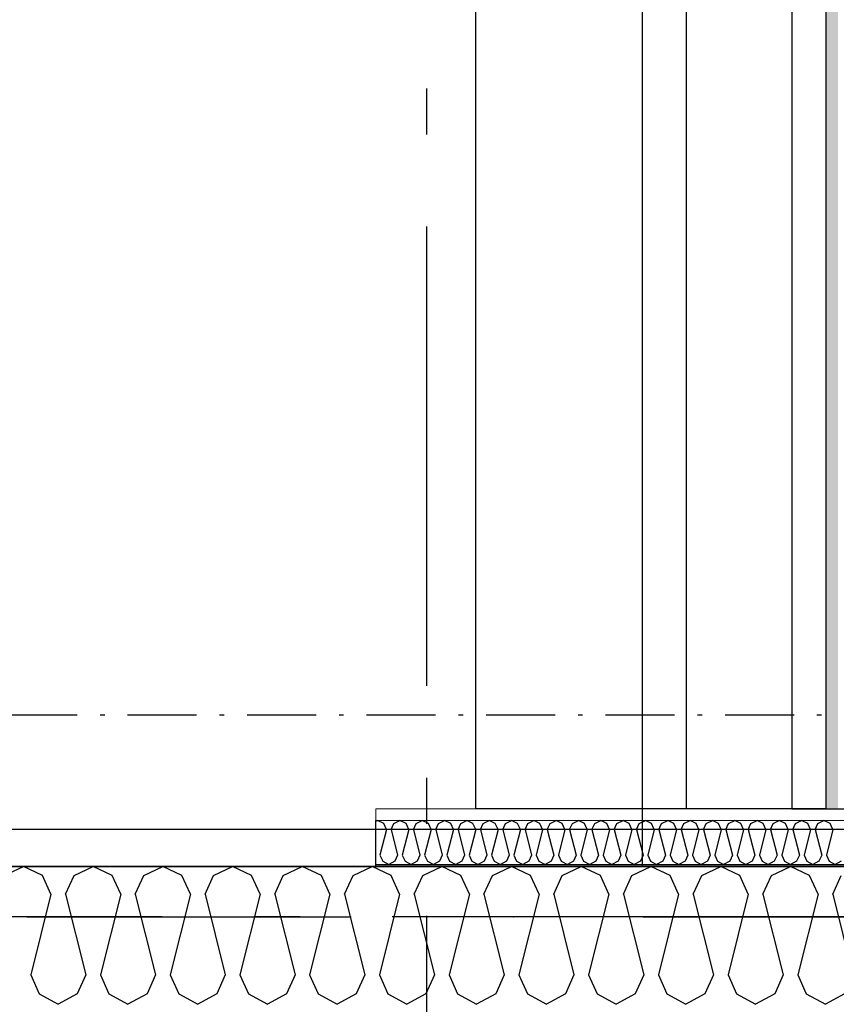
# Model space of a CAD drawing. Header units: millimetres. Extents: x -117798 to 93698, y -182207 to 252400.
# Tile 45 of 222: x -67916 to -67027, y -39112 to -38041. Entities that reach past the tile are written whole.
import ezdxf
from ezdxf.enums import TextEntityAlignment as Align

# ---------------------------------------------------------------- set-up
doc = ezdxf.new("R2010")
doc.units = ezdxf.units.MM
doc.header["$LTSCALE"] = 0.5
doc.header["$MEASUREMENT"] = 0
for name, pattern in [('Akselinje', [1500, 1000, -200, 100, -200]), ('Over snittplan', [260, 150, -50, 10, -50]), ('PLINE', [0]), ('Prikk & stiplet', [1340.555525, 705.555534, -352.777767, 0, -282.222223])]:
    doc.linetypes.add(name, pattern=pattern)
for name, color, linetype in [('223- Bjelker', 7, 'Continuous'), ('223- Bjelker(Nye konstruksjoner)', 7, 'Continuous'), ('232- Ikke-bærende yttervegger', 7, 'Continuous'), ('232- Ikke-bærende yttervegger (Skravur)', 7, 'Continuous'), ('232- Ikke-bærende yttervegger (Skravur)(Nye konstruksjoner)', 7, 'Continuous'), ('232- Ikke-bærende yttervegger(Nye konstruksjoner)', 7, 'Continuous'), ('242- Ikke-bærende innervegger (Skravur)(Nye konstruksjoner)', 7, 'Continuous'), ('242- Ikke-bærende innervegger(Nye konstruksjoner)', 7, 'Continuous'), ('256- Faste himlinger og overflatebehandling(Nye konstruksjoner)', 7, 'Continuous'), ('82-- Modullinjer', 7, 'Continuous'), ('862- M___Nettoareal(Nye konstruksjoner)', 7, 'Continuous'), ('862- M___Nettoareal(Polylinje)(Nye konstruksjoner)', 7, 'Continuous'), ('862- M___Nettoareal(Tekst)(Nye konstruksjoner)', 7, 'Continuous')]:
    doc.layers.add(name, color=color, linetype=linetype)
doc.layers.add('236- Innvendig kledning og overflate(Nye konstruksjoner)', color=7, linetype='Continuous', lineweight=0)
doc.styles.add('GENERATED_STYLE_1', font='arial.ttf')
doc.styles.add('GENERATED_STYLE_4', font='arial.ttf')

# ---------------------------------------------------------------- blocks, each defined once
blk = doc.blocks.new('Teknisk vent._A-216_35', base_point=(-67746.5, -33797.7))
at = {"layer": '862- M___Nettoareal(Polylinje)(Nye konstruksjoner)', "linetype": 'PLINE', "flags": 128}
blk.add_lwpolyline([(-68538.2, -28334.4), (-68538.2, -38961.9), (-67238.2, -38961.9), (-67238.2, -28334.4)], close=True, dxfattribs=at)
at = {"layer": '862- M___Nettoareal(Tekst)(Nye konstruksjoner)', "style": 'GENERATED_STYLE_1'}
for tag, height, p in [('DUMMY_862', 150, (-67864.4, -33203.2)), ('ROOM_NAME', 150, (-67864.4, -34426.6)), ('DUMMY_861', 100, (-68021.5, -34026.3)), ('ROOM_NUMBER', 100, (-68021.5, -34415.1)), ('DUMMY_863', 100, (-67628.7, -34392.3))]:
    blk.add_attdef(tag, text='', height=height, rotation=90, dxfattribs=at).set_placement(p, align=Align.TOP_LEFT)
blk = doc.blocks.new('Teknisk vent._A-217_36', base_point=(-67636.5, -39723.5))
at = {"layer": '862- M___Nettoareal(Tekst)(Nye konstruksjoner)', "style": 'GENERATED_STYLE_1'}
for tag, height, p in [('DUMMY_862', 150, (-67754.4, -39129)), ('ROOM_NAME', 150, (-67754.4, -40352.3)), ('DUMMY_861', 100, (-67911.5, -39952.1)), ('ROOM_NUMBER', 100, (-67911.5, -40340.9)), ('DUMMY_863', 100, (-67518.7, -40318))]:
    blk.add_attdef(tag, text='', height=height, rotation=90, dxfattribs=at).set_placement(p, align=Align.TOP_LEFT)
blk = doc.blocks.new('Åpent ned_A-218_37', base_point=(-65895.9, -34228.2))
at = {"layer": '862- M___Nettoareal(Polylinje)(Nye konstruksjoner)', "linetype": 'PLINE', "flags": 128}
blk.add_lwpolyline([(-67075.7, -28334.4), (-67075.7, -38899.4), (-64450.7, -38899.4), (-64450.7, -28334.4)], close=True, dxfattribs=at)
at = {"layer": '862- M___Nettoareal(Tekst)(Nye konstruksjoner)', "style": 'GENERATED_STYLE_1'}
for tag, height, p in [('DUMMY_862', 150, (-66013.8, -33759.2)), ('ROOM_NAME', 150, (-66013.8, -34702.7)), ('DUMMY_861', 100, (-66170.9, -34331.2)), ('ROOM_NUMBER', 100, (-66170.9, -34720.1)), ('DUMMY_863', 100, (-65778.1, -34697.2))]:
    blk.add_attdef(tag, text='', height=height, rotation=90, dxfattribs=at).set_placement(p, align=Align.TOP_LEFT)
blk = doc.blocks.new('*X77')
at = {"layer": '232- Ikke-bærende yttervegger (Skravur)', "linetype": 'PLINE'}
for p, q in [((-67932.4, -38971.7), (-67911.7, -38961.9)), ((-67891, -38971.7), (-67911.7, -38961.9)), ((-67856.5, -38971.7), (-67835.8, -38961.9)), ((-67815.1, -38971.7), (-67835.8, -38961.9)), ((-67780.6, -38971.7), (-67759.9, -38961.9)), ((-67739.2, -38971.7), (-67759.9, -38961.9)), ((-67704.8, -38971.7), (-67684, -38961.9)), ((-67663.3, -38971.7), (-67684, -38961.9)), ((-67628.9, -38971.7), (-67608.2, -38961.9)), ((-67587.4, -38971.7), (-67608.2, -38961.9)), ((-67553, -38971.7), (-67532.3, -38961.9)), ((-67511.6, -38971.7), (-67532.3, -38961.9)), ((-67477.1, -38971.7), (-67456.4, -38961.9)), ((-67435.7, -38971.7), (-67456.4, -38961.9)), ((-67401.3, -38971.7), (-67380.5, -38961.9)), ((-67359.8, -38971.7), (-67380.5, -38961.9)), ((-67325.4, -38971.7), (-67304.7, -38961.9)), ((-67283.9, -38971.7), (-67304.7, -38961.9)), ((-67249.5, -38971.7), (-67228.8, -38961.9)), ((-67208.1, -38971.7), (-67228.8, -38961.9)), ((-67173.6, -38971.7), (-67152.9, -38961.9)), ((-67132.2, -38971.7), (-67152.9, -38961.9)), ((-67097.7, -38971.7), (-67077, -38961.9)), ((-67056.3, -38971.7), (-67077, -38961.9)), ((-67881.7, -38992.1), (-67891, -38971.7)), ((-67865.8, -38992.1), (-67856.5, -38971.7)), ((-67805.8, -38992.1), (-67815.1, -38971.7)), ((-67789.9, -38992.1), (-67780.6, -38971.7)), ((-67730, -38992.1), (-67739.2, -38971.7)), ((-67714, -38992.1), (-67704.8, -38971.7)), ((-67654.1, -38992.1), (-67663.3, -38971.7)), ((-67638.1, -38992.1), (-67628.9, -38971.7)), ((-67578.2, -38992.1), (-67587.4, -38971.7)), ((-67562.3, -38992.1), (-67553, -38971.7)), ((-67502.3, -38992.1), (-67511.6, -38971.7)), ((-67486.4, -38992.1), (-67477.1, -38971.7)), ((-67426.4, -38992.1), (-67435.7, -38971.7)), ((-67410.5, -38992.1), (-67401.3, -38971.7)), ((-67350.6, -38992.1), (-67359.8, -38971.7)), ((-67334.6, -38992.1), (-67325.4, -38971.7)), ((-67274.7, -38992.1), (-67283.9, -38971.7)), ((-67258.7, -38992.1), (-67249.5, -38971.7)), ((-67198.8, -38992.1), (-67208.1, -38971.7)), ((-67182.9, -38992.1), (-67173.6, -38971.7)), ((-67122.9, -38992.1), (-67132.2, -38971.7)), ((-67107, -38992.1), (-67097.7, -38971.7)), ((-67047, -38992.1), (-67056.3, -38971.7)), ((-67031.1, -38992.1), (-67021.9, -38971.7)), ((-67881.7, -38992.1), (-67903.7, -39080)), ((-67865.8, -38992.1), (-67843.8, -39080)), ((-67805.8, -38992.1), (-67827.8, -39080)), ((-67789.9, -38992.1), (-67767.9, -39080)), ((-67730, -38992.1), (-67752, -39080)), ((-67714, -38992.1), (-67692, -39080)), ((-67654.1, -38992.1), (-67676.1, -39080)), ((-67638.1, -38992.1), (-67616.1, -39080)), ((-67578.2, -38992.1), (-67600.2, -39080)), ((-67562.3, -38992.1), (-67540.3, -39080)), ((-67502.3, -38992.1), (-67524.3, -39080)), ((-67486.4, -38992.1), (-67464.4, -39080)), ((-67426.4, -38992.1), (-67448.4, -39080)), ((-67410.5, -38992.1), (-67388.5, -39080)), ((-67350.6, -38992.1), (-67372.6, -39080)), ((-67334.6, -38992.1), (-67312.6, -39080)), ((-67274.7, -38992.1), (-67296.7, -39080)), ((-67258.7, -38992.1), (-67236.7, -39080)), ((-67198.8, -38992.1), (-67220.8, -39080)), ((-67182.9, -38992.1), (-67160.9, -39080)), ((-67122.9, -38992.1), (-67144.9, -39080)), ((-67107, -38992.1), (-67085, -39080)), ((-67047, -38992.1), (-67069, -39080)), ((-67031.1, -38992.1), (-67009.1, -39080)), ((-67903.7, -39080), (-67894.5, -39100.4)), ((-67843.8, -39080), (-67853, -39100.4)), ((-67827.8, -39080), (-67818.6, -39100.4)), ((-67767.9, -39080), (-67777.1, -39100.4)), ((-67752, -39080), (-67742.7, -39100.4)), ((-67692, -39080), (-67701.3, -39100.4)), ((-67676.1, -39080), (-67666.8, -39100.4)), ((-67616.1, -39080), (-67625.4, -39100.4)), ((-67600.2, -39080), (-67591, -39100.4)), ((-67540.3, -39080), (-67549.5, -39100.4)), ((-67524.3, -39080), (-67515.1, -39100.4)), ((-67464.4, -39080), (-67473.6, -39100.4)), ((-67448.4, -39080), (-67439.2, -39100.4)), ((-67388.5, -39080), (-67397.7, -39100.4)), ((-67372.6, -39080), (-67363.3, -39100.4)), ((-67312.6, -39080), (-67321.9, -39100.4)), ((-67296.7, -39080), (-67287.4, -39100.4)), ((-67236.7, -39080), (-67246, -39100.4)), ((-67220.8, -39080), (-67211.6, -39100.4)), ((-67160.9, -39080), (-67170.1, -39100.4)), ((-67144.9, -39080), (-67135.7, -39100.4)), ((-67085, -39080), (-67094.2, -39100.4)), ((-67069, -39080), (-67059.8, -39100.4)), ((-67894.5, -39100.4), (-67873.7, -39111.9)), ((-67853, -39100.4), (-67873.7, -39111.9)), ((-67818.6, -39100.4), (-67797.9, -39111.9)), ((-67777.1, -39100.4), (-67797.9, -39111.9)), ((-67742.7, -39100.4), (-67722, -39111.9)), ((-67701.3, -39100.4), (-67722, -39111.9)), ((-67666.8, -39100.4), (-67646.1, -39111.9)), ((-67625.4, -39100.4), (-67646.1, -39111.9)), ((-67591, -39100.4), (-67570.2, -39111.9)), ((-67549.5, -39100.4), (-67570.2, -39111.9)), ((-67515.1, -39100.4), (-67494.3, -39111.9)), ((-67473.6, -39100.4), (-67494.3, -39111.9)), ((-67439.2, -39100.4), (-67418.5, -39111.9)), ((-67397.7, -39100.4), (-67418.5, -39111.9)), ((-67363.3, -39100.4), (-67342.6, -39111.9)), ((-67321.9, -39100.4), (-67342.6, -39111.9)), ((-67287.4, -39100.4), (-67266.7, -39111.9)), ((-67246, -39100.4), (-67266.7, -39111.9)), ((-67211.6, -39100.4), (-67190.8, -39111.9)), ((-67170.1, -39100.4), (-67190.8, -39111.9)), ((-67135.7, -39100.4), (-67115, -39111.9)), ((-67094.2, -39100.4), (-67115, -39111.9)), ((-67059.8, -39100.4), (-67039.1, -39111.9)), ((-67018.4, -39100.4), (-67039.1, -39111.9))]:
    blk.add_line(p, q, dxfattribs=at)
blk = doc.blocks.new('*X372')
at = {"layer": '232- Ikke-bærende yttervegger (Skravur)(Nye konstruksjoner)', "linetype": 'PLINE'}
for p, q in [((-67528.2, -38912.8), (-67526.2, -38911.9)), ((-67519.6, -38915.1), (-67526.2, -38911.9)), ((-67516.6, -38921.6), (-67519.6, -38915.1)), ((-67511.5, -38921.6), (-67508.6, -38915.1)), ((-67508.6, -38915.1), (-67501.9, -38911.9)), ((-67495.3, -38915.1), (-67501.9, -38911.9)), ((-67492.3, -38921.6), (-67495.3, -38915.1)), ((-67487.2, -38921.6), (-67484.3, -38915.1)), ((-67484.3, -38915.1), (-67477.7, -38911.9)), ((-67471, -38915.1), (-67477.7, -38911.9)), ((-67468.1, -38921.6), (-67471, -38915.1)), ((-67463, -38921.6), (-67460, -38915.1)), ((-67460, -38915.1), (-67453.4, -38911.9)), ((-67446.7, -38915.1), (-67453.4, -38911.9)), ((-67443.8, -38921.6), (-67446.7, -38915.1)), ((-67438.7, -38921.6), (-67435.7, -38915.1)), ((-67435.7, -38915.1), (-67429.1, -38911.9)), ((-67422.5, -38915.1), (-67429.1, -38911.9)), ((-67419.5, -38921.6), (-67422.5, -38915.1)), ((-67414.4, -38921.6), (-67411.4, -38915.1)), ((-67411.4, -38915.1), (-67404.8, -38911.9)), ((-67398.2, -38915.1), (-67404.8, -38911.9)), ((-67395.2, -38921.6), (-67398.2, -38915.1)), ((-67390.1, -38921.6), (-67387.2, -38915.1)), ((-67387.2, -38915.1), (-67380.5, -38911.9)), ((-67373.9, -38915.1), (-67380.5, -38911.9)), ((-67370.9, -38921.6), (-67373.9, -38915.1)), ((-67365.8, -38921.6), (-67362.9, -38915.1)), ((-67362.9, -38915.1), (-67356.2, -38911.9)), ((-67349.6, -38915.1), (-67356.2, -38911.9)), ((-67346.7, -38921.6), (-67349.6, -38915.1)), ((-67341.6, -38921.6), (-67338.6, -38915.1)), ((-67338.6, -38915.1), (-67332, -38911.9)), ((-67325.3, -38915.1), (-67332, -38911.9)), ((-67322.4, -38921.6), (-67325.3, -38915.1)), ((-67317.3, -38921.6), (-67314.3, -38915.1)), ((-67314.3, -38915.1), (-67307.7, -38911.9)), ((-67301.1, -38915.1), (-67307.7, -38911.9)), ((-67298.1, -38921.6), (-67301.1, -38915.1)), ((-67293, -38921.6), (-67290, -38915.1)), ((-67290, -38915.1), (-67283.4, -38911.9)), ((-67276.8, -38915.1), (-67283.4, -38911.9)), ((-67273.8, -38921.6), (-67276.8, -38915.1)), ((-67268.7, -38921.6), (-67265.8, -38915.1)), ((-67265.8, -38915.1), (-67259.1, -38911.9)), ((-67252.5, -38915.1), (-67259.1, -38911.9)), ((-67249.5, -38921.6), (-67252.5, -38915.1)), ((-67244.4, -38921.6), (-67241.5, -38915.1)), ((-67241.5, -38915.1), (-67234.8, -38911.9)), ((-67228.2, -38915.1), (-67234.8, -38911.9)), ((-67225.3, -38921.6), (-67228.2, -38915.1)), ((-67220.2, -38921.6), (-67217.2, -38915.1)), ((-67217.2, -38915.1), (-67210.6, -38911.9)), ((-67203.9, -38915.1), (-67210.6, -38911.9)), ((-67201, -38921.6), (-67203.9, -38915.1)), ((-67195.9, -38921.6), (-67192.9, -38915.1)), ((-67192.9, -38915.1), (-67186.3, -38911.9)), ((-67179.6, -38915.1), (-67186.3, -38911.9)), ((-67176.7, -38921.6), (-67179.6, -38915.1)), ((-67171.6, -38921.6), (-67168.6, -38915.1)), ((-67168.6, -38915.1), (-67162, -38911.9)), ((-67155.4, -38915.1), (-67162, -38911.9)), ((-67152.4, -38921.6), (-67155.4, -38915.1)), ((-67147.3, -38921.6), (-67144.3, -38915.1)), ((-67144.3, -38915.1), (-67137.7, -38911.9)), ((-67131.1, -38915.1), (-67137.7, -38911.9)), ((-67128.1, -38921.6), (-67131.1, -38915.1)), ((-67123, -38921.6), (-67120.1, -38915.1)), ((-67120.1, -38915.1), (-67113.4, -38911.9)), ((-67106.8, -38915.1), (-67113.4, -38911.9)), ((-67103.8, -38921.6), (-67106.8, -38915.1)), ((-67098.7, -38921.6), (-67095.8, -38915.1)), ((-67095.8, -38915.1), (-67089.2, -38911.9)), ((-67082.5, -38915.1), (-67089.2, -38911.9)), ((-67079.6, -38921.6), (-67082.5, -38915.1)), ((-67074.5, -38921.6), (-67071.5, -38915.1)), ((-67071.5, -38915.1), (-67064.9, -38911.9)), ((-67058.2, -38915.1), (-67064.9, -38911.9)), ((-67055.3, -38921.6), (-67058.2, -38915.1)), ((-67050.2, -38921.6), (-67047.2, -38915.1)), ((-67047.2, -38915.1), (-67040.6, -38911.9)), ((-67034, -38915.1), (-67040.6, -38911.9)), ((-67031, -38921.6), (-67034, -38915.1)), ((-67516.6, -38921.6), (-67523.7, -38949.7)), ((-67511.5, -38921.6), (-67504.5, -38949.7)), ((-67492.3, -38921.6), (-67499.4, -38949.7)), ((-67487.2, -38921.6), (-67480.2, -38949.7)), ((-67468.1, -38921.6), (-67475.1, -38949.7)), ((-67463, -38921.6), (-67455.9, -38949.7)), ((-67443.8, -38921.6), (-67450.8, -38949.7)), ((-67438.7, -38921.6), (-67431.6, -38949.7)), ((-67419.5, -38921.6), (-67426.5, -38949.7)), ((-67414.4, -38921.6), (-67407.4, -38949.7)), ((-67395.2, -38921.6), (-67402.3, -38949.7)), ((-67390.1, -38921.6), (-67383.1, -38949.7)), ((-67370.9, -38921.6), (-67378, -38949.7)), ((-67365.8, -38921.6), (-67358.8, -38949.7)), ((-67346.7, -38921.6), (-67353.7, -38949.7)), ((-67341.6, -38921.6), (-67334.5, -38949.7)), ((-67322.4, -38921.6), (-67329.4, -38949.7)), ((-67317.3, -38921.6), (-67310.2, -38949.7)), ((-67298.1, -38921.6), (-67305.1, -38949.7)), ((-67293, -38921.6), (-67286, -38949.7)), ((-67273.8, -38921.6), (-67280.9, -38949.7)), ((-67268.7, -38921.6), (-67261.7, -38949.7)), ((-67249.5, -38921.6), (-67256.6, -38949.7)), ((-67244.4, -38921.6), (-67237.4, -38949.7)), ((-67225.3, -38921.6), (-67232.3, -38949.7)), ((-67220.2, -38921.6), (-67213.1, -38949.7)), ((-67201, -38921.6), (-67208, -38949.7)), ((-67195.9, -38921.6), (-67188.8, -38949.7)), ((-67176.7, -38921.6), (-67183.7, -38949.7)), ((-67171.6, -38921.6), (-67164.6, -38949.7)), ((-67152.4, -38921.6), (-67159.4, -38949.7)), ((-67147.3, -38921.6), (-67140.3, -38949.7)), ((-67128.1, -38921.6), (-67135.2, -38949.7)), ((-67123, -38921.6), (-67116, -38949.7)), ((-67103.8, -38921.6), (-67110.9, -38949.7)), ((-67098.7, -38921.6), (-67091.7, -38949.7)), ((-67079.6, -38921.6), (-67086.6, -38949.7)), ((-67074.5, -38921.6), (-67067.4, -38949.7)), ((-67055.3, -38921.6), (-67062.3, -38949.7)), ((-67050.2, -38921.6), (-67043.1, -38949.7)), ((-67031, -38921.6), (-67038, -38949.7)), ((-67523.7, -38949.7), (-67520.7, -38956.2)), ((-67504.5, -38949.7), (-67507.4, -38956.2)), ((-67499.4, -38949.7), (-67496.4, -38956.2)), ((-67480.2, -38949.7), (-67483.2, -38956.2)), ((-67475.1, -38949.7), (-67472.1, -38956.2)), ((-67455.9, -38949.7), (-67458.9, -38956.2)), ((-67450.8, -38949.7), (-67447.9, -38956.2)), ((-67431.6, -38949.7), (-67434.6, -38956.2)), ((-67426.5, -38949.7), (-67423.6, -38956.2)), ((-67407.4, -38949.7), (-67410.3, -38956.2)), ((-67402.3, -38949.7), (-67399.3, -38956.2)), ((-67383.1, -38949.7), (-67386, -38956.2)), ((-67378, -38949.7), (-67375, -38956.2)), ((-67358.8, -38949.7), (-67361.8, -38956.2)), ((-67353.7, -38949.7), (-67350.7, -38956.2)), ((-67334.5, -38949.7), (-67337.5, -38956.2)), ((-67329.4, -38949.7), (-67326.5, -38956.2)), ((-67310.2, -38949.7), (-67313.2, -38956.2)), ((-67305.1, -38949.7), (-67302.2, -38956.2)), ((-67286, -38949.7), (-67288.9, -38956.2)), ((-67280.9, -38949.7), (-67277.9, -38956.2)), ((-67261.7, -38949.7), (-67264.6, -38956.2)), ((-67256.6, -38949.7), (-67253.6, -38956.2)), ((-67237.4, -38949.7), (-67240.4, -38956.2)), ((-67232.3, -38949.7), (-67229.3, -38956.2)), ((-67213.1, -38949.7), (-67216.1, -38956.2)), ((-67208, -38949.7), (-67205.1, -38956.2)), ((-67188.8, -38949.7), (-67191.8, -38956.2)), ((-67183.7, -38949.7), (-67180.8, -38956.2)), ((-67164.6, -38949.7), (-67167.5, -38956.2)), ((-67159.4, -38949.7), (-67156.5, -38956.2)), ((-67140.3, -38949.7), (-67143.2, -38956.2)), ((-67135.2, -38949.7), (-67132.2, -38956.2)), ((-67116, -38949.7), (-67118.9, -38956.2)), ((-67110.9, -38949.7), (-67107.9, -38956.2)), ((-67091.7, -38949.7), (-67094.7, -38956.2)), ((-67086.6, -38949.7), (-67083.6, -38956.2)), ((-67067.4, -38949.7), (-67070.4, -38956.2)), ((-67062.3, -38949.7), (-67059.4, -38956.2)), ((-67043.1, -38949.7), (-67046.1, -38956.2)), ((-67038, -38949.7), (-67035.1, -38956.2)), ((-67520.7, -38956.2), (-67514.1, -38959.9)), ((-67507.4, -38956.2), (-67514.1, -38959.9)), ((-67496.4, -38956.2), (-67489.8, -38959.9)), ((-67483.2, -38956.2), (-67489.8, -38959.9)), ((-67472.1, -38956.2), (-67465.5, -38959.9)), ((-67458.9, -38956.2), (-67465.5, -38959.9)), ((-67447.9, -38956.2), (-67441.2, -38959.9)), ((-67434.6, -38956.2), (-67441.2, -38959.9)), ((-67423.6, -38956.2), (-67417, -38959.9)), ((-67410.3, -38956.2), (-67417, -38959.9)), ((-67399.3, -38956.2), (-67392.7, -38959.9)), ((-67386, -38956.2), (-67392.7, -38959.9)), ((-67375, -38956.2), (-67368.4, -38959.9)), ((-67361.8, -38956.2), (-67368.4, -38959.9)), ((-67350.7, -38956.2), (-67344.1, -38959.9)), ((-67337.5, -38956.2), (-67344.1, -38959.9)), ((-67326.5, -38956.2), (-67319.8, -38959.9)), ((-67313.2, -38956.2), (-67319.8, -38959.9)), ((-67302.2, -38956.2), (-67295.5, -38959.9)), ((-67288.9, -38956.2), (-67295.5, -38959.9)), ((-67277.9, -38956.2), (-67271.3, -38959.9)), ((-67264.6, -38956.2), (-67271.3, -38959.9)), ((-67253.6, -38956.2), (-67247, -38959.9)), ((-67240.4, -38956.2), (-67247, -38959.9)), ((-67229.3, -38956.2), (-67222.7, -38959.9)), ((-67216.1, -38956.2), (-67222.7, -38959.9)), ((-67205.1, -38956.2), (-67198.4, -38959.9)), ((-67191.8, -38956.2), (-67198.4, -38959.9)), ((-67180.8, -38956.2), (-67174.1, -38959.9)), ((-67167.5, -38956.2), (-67174.1, -38959.9)), ((-67156.5, -38956.2), (-67149.9, -38959.9)), ((-67143.2, -38956.2), (-67149.9, -38959.9)), ((-67132.2, -38956.2), (-67125.6, -38959.9)), ((-67118.9, -38956.2), (-67125.6, -38959.9)), ((-67107.9, -38956.2), (-67101.3, -38959.9)), ((-67094.7, -38956.2), (-67101.3, -38959.9)), ((-67083.6, -38956.2), (-67077, -38959.9)), ((-67070.4, -38956.2), (-67077, -38959.9)), ((-67059.4, -38956.2), (-67052.7, -38959.9)), ((-67046.1, -38956.2), (-67052.7, -38959.9)), ((-67035.1, -38956.2), (-67028.5, -38959.9)), ((-67021.8, -38956.2), (-67028.5, -38959.9))]:
    blk.add_line(p, q, dxfattribs=at)
blk = doc.blocks.new('Standard grid marker[90]', base_point=(20939.5, -39016.9))
at = {"layer": '82-- Modullinjer', "linetype": 'Akselinje'}
blk.add_line((20739.5, -39016.9), (-81321.3, -39016.9), dxfattribs=at)
at = {"layer": '82-- Modullinjer', "style": 'GENERATED_STYLE_4'}
for tag, p in [('AC_MarkerText_1_1', (-81898.8, -39056.9)), ('AC_MarkerText_1_0', (21062, -39056.9))]:
    blk.add_attdef(tag, text='', height=175, rotation=90, dxfattribs=at).set_placement(p, align=Align.TOP_CENTER)
blk = doc.blocks.new('Standard grid marker[211]', base_point=(-67473.2, 26434.4))
at = {"layer": '82-- Modullinjer', "linetype": 'Akselinje'}
blk.add_line((-67473.2, 26234.4), (-67473.2, -50374.4), dxfattribs=at)
at = {"layer": '82-- Modullinjer', "style": 'GENERATED_STYLE_4'}
for tag, p in [('AC_MarkerText_1_0', (-67600.7, 26644.4)), ('AC_MarkerText_1_1', (-67600.7, -50864.4))]:
    blk.add_attdef(tag, text='', height=175, rotation=90, dxfattribs=at).set_placement(p, align=Align.TOP_CENTER)

msp = doc.modelspace()

# ---------------------------------------------------------------- hatches: boundary and pattern name
at = {"layer": '232- Ikke-bærende yttervegger (Skravur)(Nye konstruksjoner)', "linetype": 'Continuous'}
h = msp.add_hatch(dxfattribs=at)
h.set_pattern_fill('Gips', color=256, style=0, pattern_type=2)
h.set_pattern_definition([(0, (0, 0), (0, 86.60254), [0, -50]), (0, (25, 43.3), (0, 86.60254), [0, -50])])
h.paths.add_polyline_path([(-64450.7, -38899.4), (-67528.2, -38899.4), (-67528.2, -38911.9), (-64450.7, -38911.9)])
msp.add_hatch(color=256, dxfattribs=at).paths.add_polyline_path([(-64390.2, -38959.9), (-67528.2, -38959.9), (-67528.2, -38961.9), (-64390.2, -38961.9)])
at = {"layer": '242- Ikke-bærende innervegger (Skravur)(Nye konstruksjoner)', "linetype": 'Continuous'}
h = msp.add_hatch(dxfattribs=at)
h.set_pattern_fill('Gips', color=256, style=0, pattern_type=2)
h.set_pattern_definition([(90, (0, 0), (-86.60254, 0), [0, -50]), (90, (-43.3, 25), (-86.60254, 0), [0, -50])])
h.paths.add_polyline_path([(-67025.4, -38899.4), (-67025.4, -28334.4), (-67038.1, -28334.4), (-67038.1, -38899.4)])

# ---------------------------------------------------------------- linework, layer by layer
at = {"layer": '223- Bjelker', "linetype": 'Over snittplan'}
msp.add_line((-64288.2, -38921.9), (-77768.2, -38921.9), dxfattribs=at)
at = {"layer": '223- Bjelker(Nye konstruksjoner)', "linetype": 'Over snittplan'}
msp.add_line((-68578.2, -38796.9), (-64388.2, -38796.9), dxfattribs=at)
at = {"layer": '223- Bjelker(Nye konstruksjoner)', "linetype": 'Prikk & stiplet'}
msp.add_line((-68578.2, -39016.9), (-64388.2, -39016.9), dxfattribs=at)
at = {"layer": '232- Ikke-bærende yttervegger', "linetype": 'PLINE', "flags": 128}
msp.add_lwpolyline([(-66038.2, -38961.9), (-77578.2, -38961.9)], dxfattribs=at)
at = {"layer": '232- Ikke-bærende yttervegger(Nye konstruksjoner)', "linetype": 'PLINE'}
msp.add_line((-67528.2, -38959.9), (-64438.2, -38959.9), dxfattribs=at)
at = {"layer": '232- Ikke-bærende yttervegger(Nye konstruksjoner)', "linetype": 'PLINE', "flags": 128}
for points in [[(-67528.2, -38959.9), (-67528.2, -38911.9)], [(-67528.2, -38961.9), (-67528.2, -38959.9)], [(-67528.2, -38961.9), (-64388.2, -38961.9)]]:
    msp.add_lwpolyline(points, dxfattribs=at)
at = {"layer": '236- Innvendig kledning og overflate(Nye konstruksjoner)', "linetype": 'PLINE'}
msp.add_line((-64438.2, -38911.9), (-67528.2, -38911.9), dxfattribs=at)
at = {"layer": '236- Innvendig kledning og overflate(Nye konstruksjoner)', "linetype": 'PLINE', "flags": 128}
for points in [[(-67038.1, -38899.4), (-67528.2, -38899.4)], [(-67528.2, -38911.9), (-67528.2, -38899.4)]]:
    msp.add_lwpolyline(points, dxfattribs=at)
at = {"layer": '242- Ikke-bærende innervegger(Nye konstruksjoner)', "linetype": 'PLINE'}
for p, q in [((-67190.5, -28334.4), (-67190.5, -38899.4)), ((-67038.1, -38899.4), (-67038.1, -28334.4))]:
    msp.add_line(p, q, dxfattribs=at)
at = {"layer": '242- Ikke-bærende innervegger(Nye konstruksjoner)', "linetype": 'PLINE', "flags": 128}
for points in [[(-67419.7, -28334.4), (-67419.7, -38899.4)], [(-67190.5, -38899.4), (-67419.7, -38899.4)], [(-67038.1, -38899.4), (-67190.5, -38899.4)]]:
    msp.add_lwpolyline(points, dxfattribs=at)
at = {"layer": '256- Faste himlinger og overflatebehandling(Nye konstruksjoner)', "linetype": 'PLINE', "flags": 128}
msp.add_lwpolyline([(-64388.2, -38921.9), (-68538.2, -38921.9)], dxfattribs=at)

# ---------------------------------------------------------------- block references
at = {"layer": '232- Ikke-bærende yttervegger'}
msp.add_blockref('*X77', (0, 0), dxfattribs=at)
at = {"layer": '232- Ikke-bærende yttervegger(Nye konstruksjoner)'}
msp.add_blockref('*X372', (0, 0), dxfattribs=at)
at = {"layer": '82-- Modullinjer', "linetype": 'PLINE'}
for name, p in [('Standard grid marker[211]', (-67473.2, 26434.4)), ('Standard grid marker[90]', (20939.5, -39016.9))]:
    msp.add_blockref(name, p, dxfattribs=at)
at = {"layer": '862- M___Nettoareal(Nye konstruksjoner)', "linetype": 'Continuous'}
for name, p in [('Teknisk vent._A-216_35', (-67746.5, -33797.7)), ('Åpent ned_A-218_37', (-65895.9, -34228.2))]:
    msp.add_blockref(name, p, dxfattribs=at)
ref = msp.add_blockref('Teknisk vent._A-217_36', (-67636.5, -39723.5), dxfattribs=at)
ref.add_attrib('ROOM_NAME', 'Teknisk vent.', dxfattribs={"layer": '862- M___Nettoareal(Tekst)(Nye konstruksjoner)', "color": 7, "height": 150, "rotation": 90, "style": 'GENERATED_STYLE_1'}).set_placement((-67754.4, -40352.3), align=Align.TOP_LEFT)

doc.saveas('drawing.dxf')
